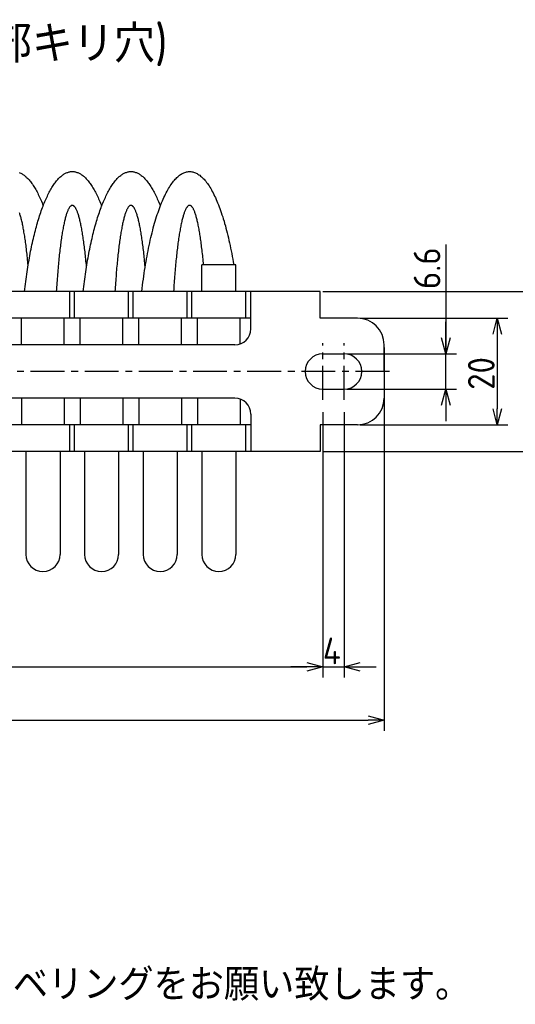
# Model space of a CAD drawing. Extents: x -149 to 317, y 137 to 322.
# Tile 5 of 6: x 122 to 215, y 137 to 321. Entities that reach past the tile are written whole.
import ezdxf

# ---------------------------------------------------------------- set-up
doc = ezdxf.new("R2010")
doc.units = 0
doc.header["$LTSCALE"] = 0.2
doc.linetypes.add('CENTER', pattern=[50.8, 31.75, -6.35, 6.35, -6.35])
doc.layers.get('0').update_dxf_attribs({"linetype": 'CONTINUOUS'})
doc.layers.add('18-0-CON', color=3, linetype='CONTINUOUS')
doc.styles.add('DIMENSION', font='isocp.shx', dxfattribs={"bigfont": 'bigfont.shx'})
doc.styles.get("Standard").update_dxf_attribs({"font": 'isocp.shx', "bigfont": 'bigfont.shx'})

# ---------------------------------------------------------------- blocks, each defined once
blk = doc.blocks.new('*U97')
at = {"layer": '18-0-CON', "color": 0}
blk.add_text('Ｄ type(取付部キリ穴)', height=7, dxfattribs=at).set_placement((70.54, 313.34))
blk = doc.blocks.new('*U99')
blk.add_text('また、ヘリカル防振器はレベリング機能が御座いませんので、お客様にてシム等を用いてレベリングをお願い致します。', height=6).set_placement((-149.77, 137.42))
blk = doc.blocks.new('_OPEN30')
at = {"color": 0, "linetype": 'BYBLOCK'}
for p, q in [((-1, 0.268), (0, 0)), ((0, 0), (-1, -0.268)), ((0, 0), (-1, 0))]:
    blk.add_line(p, q, dxfattribs=at)
blk = doc.blocks.new('*U29')
at = {"layer": '18-0-CON', "color": 0, "style": 'DIMENSION'}
blk.add_text('20', height=5, rotation=90, dxfattribs=at).set_placement((211.21, 251.96))
blk = doc.blocks.new('*U39')
at = {"layer": '18-0-CON', "color": 0, "style": 'DIMENSION'}
blk.add_text('4', height=5, dxfattribs=at).set_placement((178.98, 200.5))

msp = doc.modelspace()

# ---------------------------------------------------------------- linework, layer by layer
at = {"color": 0}
for p, q in [((202.06, 279.21), (202.06, 258.7)), ((178.98, 270.4), (224.06, 270.4)), ((185.98, 265.4), (213.71, 265.4)), ((202.06, 261.7), (202.06, 264.7)), ((211.71, 262.4), (211.71, 248.4)), ((183.48, 258.7), (204.06, 258.7)), ((190.48, 259.9), (190.48, 188)), ((202.06, 252.1), (202.06, 258.7)), ((202.06, 252.1), (202.06, 258.7)), ((183.48, 252.1), (204.06, 252.1)), ((178.98, 247.77), (178.98, 198)), ((182.98, 247.75), (182.98, 198)), ((202.06, 249.1), (202.06, 246.1)), ((178.98, 244.9), (178.98, 198)), ((185.98, 245.4), (213.71, 245.4)), ((178.98, 240.4), (224.06, 240.4)), ((52.98, 200), (175.98, 200)), ((175.98, 200), (172.98, 200)), ((178.98, 200), (182.98, 200)), ((185.98, 200), (188.98, 200)), ((43.48, 190), (187.48, 190))]:
    msp.add_line(p, q, dxfattribs=at)
for p, q in [((162.68, 275.4), (156.28, 275.4)), ((156.28, 270.4), (156.28, 275.4)), ((162.68, 270.4), (162.68, 275.4)), ((178.48, 270.4), (110.48, 270.4)), ((131.55, 265.4), (131.55, 270.4)), ((132.41, 265.4), (132.41, 270.4)), ((142.55, 265.4), (142.55, 270.4)), ((143.41, 265.4), (143.41, 270.4)), ((153.55, 265.4), (153.55, 270.4)), ((154.41, 265.4), (154.41, 270.4)), ((164.55, 265.4), (164.55, 270.4)), ((165.48, 263.4), (165.48, 270.4)), ((178.48, 265.4), (178.48, 270.4)), ((165.48, 265.4), (110.48, 265.4)), ((122.48, 260.4), (122.48, 265.4)), ((130.48, 260.4), (130.48, 265.4)), ((133.48, 260.4), (133.48, 265.4)), ((141.48, 260.4), (141.48, 265.4)), ((144.48, 260.4), (144.48, 265.4)), ((152.48, 260.4), (152.48, 265.4)), ((155.48, 260.4), (155.48, 265.4)), ((163.48, 260.57), (163.48, 265.4)), ((185.48, 265.4), (178.48, 265.4)), ((162.48, 260.4), (110.48, 260.4)), ((190.48, 255.4), (190.48, 260.4)), ((178.98, 258.7), (182.98, 258.7)), ((190.48, 255.4), (190.48, 250.4)), ((178.98, 252.1), (182.98, 252.1)), ((162.48, 250.4), (110.48, 250.4)), ((122.48, 250.4), (122.48, 245.4)), ((130.48, 250.4), (130.48, 245.4)), ((133.48, 250.4), (133.48, 245.4)), ((141.48, 250.4), (141.48, 245.4)), ((144.48, 250.4), (144.48, 245.4)), ((152.48, 250.4), (152.48, 245.4)), ((155.48, 250.4), (155.48, 245.4)), ((163.48, 250.23), (163.48, 245.4)), ((165.48, 247.4), (165.48, 240.4)), ((165.48, 247.4), (165.48, 240.4)), ((165.48, 245.4), (110.48, 245.4)), ((131.55, 240.4), (131.55, 245.4)), ((132.41, 240.4), (132.41, 245.4)), ((142.55, 240.4), (142.55, 245.4)), ((143.41, 240.4), (143.41, 245.4)), ((153.55, 240.4), (153.55, 245.4)), ((154.41, 240.4), (154.41, 245.4)), ((164.55, 240.4), (164.55, 245.4)), ((185.48, 245.4), (178.48, 245.4)), ((178.48, 245.4), (178.48, 240.4)), ((178.48, 240.4), (110.48, 240.4)), ((123.28, 240.4), (123.28, 221.1)), ((129.68, 240.4), (129.68, 221.1)), ((134.28, 240.4), (134.28, 221.1)), ((140.68, 240.4), (140.68, 221.1)), ((145.28, 240.4), (145.28, 221.1)), ((151.68, 240.4), (151.68, 221.1)), ((156.28, 240.4), (156.28, 221.1)), ((162.68, 240.4), (162.68, 221.1))]:
    msp.add_line(p, q)
at = {"color": 0, "linetype": 'CENTER'}
for p, q in [((178.98, 250.1), (178.98, 260.7)), ((182.98, 250.1), (182.98, 260.7)), ((191.48, 255.4), (115.59, 255.4))]:
    msp.add_line(p, q, dxfattribs=at)
for points in [[(122.04, 292.71, 0), (122.17, 292.66, 0), (122.3, 292.6, 0), (122.44, 292.53, 0), (122.57, 292.45, 0), (122.7, 292.37, 0), (122.83, 292.28, 0), (122.96, 292.19, 0), (123.09, 292.08, 0), (123.22, 291.97, 0), (123.36, 291.85, 0), (123.48, 291.73, 0), (123.61, 291.6, 0), (123.74, 291.46, 0), (123.87, 291.32, 0), (124, 291.17, 0), (124.13, 291.01, 0), (124.25, 290.85, 0), (124.38, 290.67, 0), (124.51, 290.5, 0), (124.63, 290.31, 0), (124.75, 290.12, 0), (124.88, 289.92, 0), (125, 289.72, 0), (125.12, 289.51, 0), (125.25, 289.29, 0), (125.37, 289.07, 0), (125.49, 288.84, 0), (125.61, 288.61, 0), (125.72, 288.36, 0), (125.84, 288.12, 0), (125.96, 287.86, 0), (126.07, 287.6, 0), (126.19, 287.34, 0), (126.3, 287.06, 0), (126.41, 286.79, 0), (126.52, 286.5, 0)], [(123.03, 270.4, 0), (123.08, 270.87, 0), (123.14, 271.34, 0), (123.19, 271.8, 0), (123.25, 272.27, 0), (123.31, 272.72, 0), (123.38, 273.18, 0), (123.44, 273.63, 0), (123.51, 274.08, 0), (123.58, 274.52, 0), (123.64, 274.96, 0), (123.72, 275.4, 0), (123.79, 275.83, 0), (123.86, 276.26, 0), (123.94, 276.69, 0), (124.01, 277.11, 0), (124.09, 277.53, 0), (124.17, 277.94, 0), (124.25, 278.35, 0), (124.34, 278.76, 0), (124.42, 279.16, 0), (124.51, 279.55, 0), (124.59, 279.94, 0), (124.68, 280.33, 0), (124.77, 280.71, 0), (124.86, 281.09, 0), (124.96, 281.46, 0), (125.05, 281.83, 0), (125.14, 282.19, 0), (125.24, 282.55, 0), (125.34, 282.9, 0), (125.44, 283.25, 0), (125.54, 283.59, 0), (125.64, 283.93, 0), (125.74, 284.26, 0), (125.85, 284.59, 0), (125.95, 284.91, 0), (126.06, 285.22, 0), (126.17, 285.53, 0), (126.27, 285.83, 0), (126.38, 286.13, 0), (126.49, 286.42, 0), (126.61, 286.71, 0), (126.72, 286.99, 0), (126.83, 287.26, 0), (126.95, 287.53, 0), (127.06, 287.8, 0), (127.18, 288.05, 0), (127.3, 288.3, 0), (127.41, 288.55, 0), (127.53, 288.78, 0), (127.65, 289.01, 0), (127.77, 289.24, 0), (127.89, 289.46, 0), (128.02, 289.67, 0), (128.14, 289.88, 0), (128.26, 290.07, 0), (128.39, 290.27, 0), (128.51, 290.45, 0), (128.64, 290.63, 0), (128.76, 290.81, 0), (128.89, 290.97, 0), (129.02, 291.13, 0), (129.15, 291.29, 0), (129.28, 291.43, 0), (129.41, 291.57, 0), (129.53, 291.7, 0), (129.66, 291.83, 0), (129.8, 291.95, 0), (129.93, 292.06, 0), (130.06, 292.17, 0), (130.19, 292.26, 0), (130.32, 292.35, 0), (130.45, 292.44, 0), (130.59, 292.52, 0), (130.72, 292.59, 0), (130.85, 292.65, 0), (130.99, 292.7, 0), (131.12, 292.75, 0), (131.25, 292.8, 0), (131.39, 292.83, 0), (131.52, 292.86, 0), (131.66, 292.88, 0), (131.79, 292.89, 0), (131.92, 292.9, 0), (132.06, 292.9, 0), (132.19, 292.89, 0), (132.33, 292.88, 0), (132.46, 292.86, 0), (132.59, 292.83, 0), (132.73, 292.8, 0), (132.86, 292.75, 0), (133, 292.7, 0), (133.13, 292.65, 0), (133.26, 292.58, 0), (133.4, 292.51, 0), (133.53, 292.44, 0), (133.66, 292.35, 0), (133.79, 292.26, 0), (133.93, 292.16, 0), (134.06, 292.06, 0), (134.19, 291.94, 0), (134.32, 291.82, 0), (134.45, 291.7, 0), (134.58, 291.56, 0), (134.71, 291.43, 0), (134.84, 291.28, 0), (134.96, 291.13, 0), (135.09, 290.97, 0), (135.22, 290.8, 0), (135.34, 290.63, 0), (135.47, 290.45, 0), (135.59, 290.26, 0), (135.72, 290.07, 0), (135.84, 289.87, 0), (135.97, 289.66, 0), (136.09, 289.45, 0), (136.21, 289.23, 0), (136.33, 289, 0), (136.45, 288.77, 0), (136.57, 288.54, 0), (136.69, 288.29, 0), (136.81, 288.04, 0), (136.92, 287.78, 0), (137.04, 287.52, 0), (137.15, 287.25, 0), (137.26, 286.98, 0), (137.38, 286.7, 0), (137.49, 286.41, 0)], [(134.03, 270.4, 0), (134.08, 270.87, 0), (134.14, 271.34, 0), (134.19, 271.8, 0), (134.25, 272.27, 0), (134.31, 272.72, 0), (134.38, 273.18, 0), (134.44, 273.63, 0), (134.51, 274.08, 0), (134.57, 274.52, 0), (134.64, 274.96, 0), (134.72, 275.4, 0), (134.79, 275.83, 0), (134.86, 276.26, 0), (134.94, 276.69, 0), (135.01, 277.11, 0), (135.09, 277.53, 0), (135.17, 277.94, 0), (135.25, 278.35, 0), (135.34, 278.76, 0), (135.42, 279.16, 0), (135.51, 279.55, 0), (135.59, 279.94, 0), (135.68, 280.33, 0), (135.77, 280.71, 0), (135.86, 281.09, 0), (135.96, 281.46, 0), (136.05, 281.83, 0), (136.15, 282.19, 0), (136.24, 282.55, 0), (136.34, 282.9, 0), (136.44, 283.25, 0), (136.54, 283.59, 0), (136.64, 283.93, 0), (136.74, 284.26, 0), (136.85, 284.59, 0), (136.95, 284.91, 0), (137.06, 285.22, 0), (137.16, 285.53, 0), (137.27, 285.83, 0), (137.38, 286.13, 0), (137.49, 286.42, 0), (137.6, 286.71, 0), (137.72, 286.99, 0), (137.83, 287.26, 0), (137.95, 287.53, 0), (138.06, 287.8, 0), (138.18, 288.05, 0), (138.29, 288.3, 0), (138.41, 288.55, 0), (138.53, 288.78, 0), (138.65, 289.01, 0), (138.77, 289.24, 0), (138.89, 289.46, 0), (139.02, 289.67, 0), (139.14, 289.88, 0), (139.26, 290.07, 0), (139.39, 290.27, 0), (139.51, 290.45, 0), (139.64, 290.63, 0), (139.76, 290.81, 0), (139.89, 290.97, 0), (140.02, 291.13, 0), (140.15, 291.29, 0), (140.28, 291.43, 0), (140.41, 291.57, 0), (140.53, 291.7, 0), (140.66, 291.83, 0), (140.8, 291.95, 0), (140.93, 292.06, 0), (141.06, 292.17, 0), (141.19, 292.26, 0), (141.32, 292.35, 0), (141.45, 292.44, 0), (141.59, 292.52, 0), (141.72, 292.59, 0), (141.85, 292.65, 0), (141.99, 292.7, 0), (142.12, 292.75, 0), (142.25, 292.8, 0), (142.39, 292.83, 0), (142.52, 292.86, 0), (142.66, 292.88, 0), (142.79, 292.89, 0), (142.92, 292.9, 0), (143.06, 292.9, 0), (143.19, 292.89, 0), (143.33, 292.88, 0), (143.46, 292.86, 0), (143.59, 292.83, 0), (143.73, 292.8, 0), (143.86, 292.75, 0), (144, 292.7, 0), (144.13, 292.65, 0), (144.26, 292.58, 0), (144.4, 292.51, 0), (144.53, 292.44, 0), (144.66, 292.35, 0), (144.79, 292.26, 0), (144.93, 292.16, 0), (145.06, 292.06, 0), (145.19, 291.94, 0), (145.32, 291.82, 0), (145.45, 291.7, 0), (145.58, 291.56, 0), (145.71, 291.43, 0), (145.84, 291.28, 0), (145.96, 291.13, 0), (146.09, 290.97, 0), (146.22, 290.8, 0), (146.34, 290.63, 0), (146.47, 290.45, 0), (146.59, 290.26, 0), (146.72, 290.07, 0), (146.84, 289.87, 0), (146.97, 289.66, 0), (147.09, 289.45, 0), (147.21, 289.23, 0), (147.33, 289, 0), (147.45, 288.77, 0), (147.57, 288.54, 0), (147.69, 288.29, 0), (147.81, 288.04, 0), (147.92, 287.78, 0), (148.04, 287.52, 0), (148.15, 287.25, 0), (148.26, 286.98, 0), (148.38, 286.7, 0), (148.49, 286.41, 0)], [(145.03, 270.4, 0), (145.09, 270.98, 0), (145.16, 271.56, 0), (145.24, 272.13, 0), (145.31, 272.69, 0), (145.39, 273.25, 0), (145.47, 273.81, 0), (145.55, 274.36, 0), (145.63, 274.91, 0), (145.72, 275.45, 0), (145.81, 275.98, 0), (145.9, 276.51, 0), (146, 277.03, 0), (146.1, 277.55, 0), (146.19, 278.06, 0), (146.3, 278.56, 0), (146.4, 279.05, 0), (146.5, 279.54, 0), (146.61, 280.03, 0), (146.72, 280.5, 0), (146.83, 280.97, 0), (146.95, 281.43, 0), (147.06, 281.88, 0), (147.18, 282.33, 0), (147.3, 282.77, 0), (147.42, 283.2, 0), (147.55, 283.62, 0), (147.67, 284.03, 0), (147.8, 284.44, 0), (147.93, 284.84, 0), (148.06, 285.23, 0), (148.19, 285.61, 0), (148.33, 285.98, 0), (148.46, 286.34, 0), (148.6, 286.7, 0), (148.74, 287.04, 0), (148.88, 287.38, 0), (149.02, 287.71, 0), (149.16, 288.02, 0), (149.31, 288.33, 0), (149.46, 288.63, 0), (149.6, 288.92, 0), (149.75, 289.2, 0), (149.9, 289.47, 0), (150.05, 289.73, 0), (150.21, 289.98, 0), (150.36, 290.22, 0), (150.51, 290.45, 0), (150.67, 290.67, 0), (150.82, 290.88, 0), (150.98, 291.08, 0), (151.14, 291.28, 0), (151.3, 291.45, 0), (151.46, 291.62, 0), (151.62, 291.78, 0), (151.78, 291.93, 0), (151.94, 292.07, 0), (152.1, 292.2, 0), (152.26, 292.32, 0), (152.43, 292.42, 0), (152.59, 292.52, 0), (152.76, 292.6, 0), (152.92, 292.68, 0), (153.09, 292.74, 0), (153.25, 292.8, 0), (153.42, 292.84, 0), (153.58, 292.87, 0), (153.75, 292.89, 0), (153.91, 292.9, 0), (154.08, 292.9, 0), (154.24, 292.89, 0), (154.41, 292.87, 0), (154.57, 292.83, 0), (154.74, 292.79, 0), (154.91, 292.74, 0), (155.07, 292.67, 0), (155.23, 292.6, 0), (155.4, 292.51, 0), (155.56, 292.41, 0), (155.72, 292.31, 0), (155.89, 292.19, 0), (156.05, 292.06, 0), (156.21, 291.92, 0), (156.37, 291.77, 0), (156.53, 291.61, 0), (156.69, 291.44, 0), (156.85, 291.26, 0), (157.01, 291.07, 0), (157.17, 290.87, 0), (157.32, 290.66, 0), (157.48, 290.44, 0), (157.63, 290.2, 0), (157.78, 289.96, 0), (157.94, 289.71, 0), (158.09, 289.45, 0), (158.24, 289.18, 0), (158.39, 288.9, 0), (158.53, 288.61, 0), (158.68, 288.31, 0), (158.82, 288, 0), (158.97, 287.68, 0), (159.11, 287.35, 0), (159.25, 287.01, 0), (159.39, 286.67, 0), (159.53, 286.31, 0), (159.66, 285.95, 0), (159.8, 285.58, 0), (159.93, 285.19, 0), (160.06, 284.81, 0), (160.19, 284.41, 0), (160.31, 284, 0), (160.44, 283.59, 0), (160.56, 283.16, 0), (160.69, 282.73, 0), (160.81, 282.29, 0), (160.92, 281.85, 0), (161.04, 281.39, 0), (161.15, 280.93, 0), (161.26, 280.46, 0), (161.37, 279.99, 0), (161.48, 279.5, 0), (161.59, 279.01, 0), (161.69, 278.52, 0), (161.79, 278.01, 0), (161.89, 277.5, 0), (161.99, 276.99, 0), (162.08, 276.46, 0), (162.17, 275.94, 0), (162.26, 275.4, 0)], [(134.65, 275.02, 0), (134.62, 275.39, 0), (134.59, 275.75, 0), (134.55, 276.11, 0), (134.52, 276.46, 0), (134.48, 276.81, 0), (134.44, 277.15, 0), (134.41, 277.49, 0), (134.37, 277.82, 0), (134.33, 278.15, 0), (134.29, 278.48, 0), (134.25, 278.79, 0), (134.21, 279.11, 0), (134.17, 279.41, 0), (134.13, 279.71, 0), (134.09, 280.01, 0), (134.05, 280.3, 0), (134.01, 280.58, 0), (133.97, 280.86, 0), (133.92, 281.13, 0), (133.88, 281.4, 0), (133.84, 281.65, 0), (133.79, 281.91, 0), (133.75, 282.16, 0), (133.7, 282.4, 0), (133.66, 282.63, 0), (133.61, 282.86, 0), (133.56, 283.08, 0), (133.51, 283.3, 0), (133.47, 283.5, 0), (133.42, 283.71, 0), (133.37, 283.9, 0), (133.32, 284.09, 0), (133.28, 284.27, 0), (133.23, 284.45, 0), (133.18, 284.62, 0), (133.13, 284.78, 0), (133.08, 284.94, 0), (133.03, 285.08, 0), (132.98, 285.23, 0), (132.93, 285.36, 0), (132.88, 285.49, 0), (132.83, 285.61, 0), (132.78, 285.72, 0), (132.73, 285.82, 0), (132.67, 285.92, 0), (132.62, 286.02, 0), (132.57, 286.1, 0), (132.52, 286.18, 0), (132.47, 286.25, 0), (132.41, 286.31, 0), (132.36, 286.37, 0), (132.31, 286.42, 0), (132.26, 286.46, 0), (132.21, 286.49, 0), (132.15, 286.52, 0), (132.1, 286.54, 0), (132.05, 286.55, 0), (132, 286.55, 0), (131.94, 286.55, 0), (131.89, 286.54, 0), (131.84, 286.52, 0), (131.79, 286.5, 0), (131.74, 286.47, 0), (131.68, 286.43, 0), (131.63, 286.38, 0), (131.58, 286.33, 0), (131.53, 286.27, 0), (131.47, 286.2, 0), (131.42, 286.12, 0), (131.37, 286.04, 0), (131.32, 285.95, 0), (131.27, 285.86, 0), (131.22, 285.75, 0), (131.16, 285.64, 0), (131.12, 285.52, 0), (131.06, 285.4, 0), (131.01, 285.27, 0), (130.96, 285.13, 0), (130.91, 284.98, 0), (130.86, 284.83, 0), (130.81, 284.67, 0), (130.76, 284.5, 0), (130.72, 284.33, 0), (130.67, 284.15, 0), (130.62, 283.96, 0), (130.57, 283.77, 0), (130.52, 283.57, 0), (130.48, 283.36, 0), (130.43, 283.15, 0), (130.38, 282.93, 0), (130.34, 282.7, 0), (130.29, 282.47, 0), (130.25, 282.23, 0), (130.2, 281.99, 0), (130.16, 281.74, 0), (130.11, 281.48, 0), (130.07, 281.21, 0), (130.03, 280.94, 0), (129.98, 280.67, 0), (129.94, 280.39, 0), (129.9, 280.1, 0), (129.86, 279.81, 0), (129.82, 279.51, 0), (129.78, 279.2, 0), (129.74, 278.89, 0), (129.7, 278.58, 0), (129.66, 278.25, 0), (129.62, 277.93, 0), (129.58, 277.6, 0), (129.54, 277.26, 0), (129.51, 276.92, 0), (129.47, 276.57, 0), (129.44, 276.22, 0), (129.4, 275.86, 0), (129.37, 275.5, 0), (129.33, 275.13, 0), (129.3, 274.76, 0), (129.27, 274.39, 0), (129.24, 274.01, 0), (129.21, 273.62, 0), (129.18, 273.23, 0), (129.15, 272.84, 0), (129.12, 272.44, 0), (129.09, 272.04, 0), (129.06, 271.64, 0), (129.03, 271.23, 0), (129.01, 270.82, 0), (128.98, 270.4, 0)], [(145.65, 275.02, 0), (145.62, 275.39, 0), (145.59, 275.75, 0), (145.55, 276.11, 0), (145.52, 276.46, 0), (145.48, 276.81, 0), (145.44, 277.15, 0), (145.41, 277.49, 0), (145.37, 277.82, 0), (145.33, 278.15, 0), (145.29, 278.48, 0), (145.25, 278.79, 0), (145.21, 279.11, 0), (145.17, 279.41, 0), (145.13, 279.71, 0), (145.09, 280.01, 0), (145.05, 280.3, 0), (145.01, 280.58, 0), (144.97, 280.86, 0), (144.92, 281.13, 0), (144.88, 281.4, 0), (144.84, 281.65, 0), (144.79, 281.91, 0), (144.75, 282.16, 0), (144.7, 282.4, 0), (144.66, 282.63, 0), (144.61, 282.86, 0), (144.56, 283.08, 0), (144.51, 283.3, 0), (144.47, 283.5, 0), (144.42, 283.71, 0), (144.37, 283.9, 0), (144.32, 284.09, 0), (144.28, 284.27, 0), (144.23, 284.45, 0), (144.18, 284.62, 0), (144.13, 284.78, 0), (144.08, 284.94, 0), (144.03, 285.08, 0), (143.98, 285.23, 0), (143.93, 285.36, 0), (143.88, 285.49, 0), (143.83, 285.61, 0), (143.78, 285.72, 0), (143.73, 285.82, 0), (143.67, 285.92, 0), (143.62, 286.02, 0), (143.57, 286.1, 0), (143.52, 286.18, 0), (143.47, 286.25, 0), (143.41, 286.31, 0), (143.36, 286.37, 0), (143.31, 286.42, 0), (143.26, 286.46, 0), (143.21, 286.49, 0), (143.15, 286.52, 0), (143.1, 286.54, 0), (143.05, 286.55, 0), (143, 286.55, 0), (142.94, 286.55, 0), (142.89, 286.54, 0), (142.84, 286.52, 0), (142.79, 286.5, 0), (142.74, 286.47, 0), (142.68, 286.43, 0), (142.63, 286.38, 0), (142.58, 286.33, 0), (142.53, 286.27, 0), (142.47, 286.2, 0), (142.42, 286.12, 0), (142.37, 286.04, 0), (142.32, 285.95, 0), (142.27, 285.86, 0), (142.22, 285.75, 0), (142.16, 285.64, 0), (142.12, 285.52, 0), (142.06, 285.4, 0), (142.01, 285.27, 0), (141.96, 285.13, 0), (141.91, 284.98, 0), (141.86, 284.83, 0), (141.81, 284.67, 0), (141.76, 284.5, 0), (141.72, 284.33, 0), (141.67, 284.15, 0), (141.62, 283.96, 0), (141.57, 283.77, 0), (141.52, 283.57, 0), (141.48, 283.36, 0), (141.43, 283.15, 0), (141.38, 282.93, 0), (141.34, 282.7, 0), (141.29, 282.47, 0), (141.25, 282.23, 0), (141.2, 281.99, 0), (141.16, 281.74, 0), (141.11, 281.48, 0), (141.07, 281.21, 0), (141.03, 280.94, 0), (140.98, 280.67, 0), (140.94, 280.39, 0), (140.9, 280.1, 0), (140.86, 279.81, 0), (140.82, 279.51, 0), (140.78, 279.2, 0), (140.74, 278.89, 0), (140.7, 278.58, 0), (140.66, 278.25, 0), (140.62, 277.93, 0), (140.58, 277.6, 0), (140.54, 277.26, 0), (140.51, 276.92, 0), (140.47, 276.57, 0), (140.44, 276.22, 0), (140.4, 275.86, 0), (140.37, 275.5, 0), (140.33, 275.13, 0), (140.3, 274.76, 0), (140.27, 274.39, 0), (140.24, 274.01, 0), (140.21, 273.62, 0), (140.18, 273.23, 0), (140.15, 272.84, 0), (140.12, 272.44, 0), (140.09, 272.04, 0), (140.06, 271.64, 0), (140.03, 271.23, 0), (140.01, 270.82, 0), (139.98, 270.4, 0)], [(156.62, 275.4, 0), (156.59, 275.76, 0), (156.55, 276.12, 0), (156.51, 276.47, 0), (156.48, 276.81, 0), (156.44, 277.15, 0), (156.41, 277.49, 0), (156.37, 277.82, 0), (156.33, 278.15, 0), (156.29, 278.47, 0), (156.25, 278.78, 0), (156.22, 279.09, 0), (156.18, 279.4, 0), (156.14, 279.69, 0), (156.09, 279.99, 0), (156.05, 280.27, 0), (156.01, 280.56, 0), (155.97, 280.83, 0), (155.93, 281.1, 0), (155.88, 281.37, 0), (155.84, 281.62, 0), (155.8, 281.88, 0), (155.75, 282.12, 0), (155.71, 282.36, 0), (155.66, 282.6, 0), (155.62, 282.82, 0), (155.57, 283.05, 0), (155.52, 283.26, 0), (155.48, 283.47, 0), (155.43, 283.67, 0), (155.38, 283.87, 0), (155.34, 284.05, 0), (155.29, 284.24, 0), (155.24, 284.41, 0), (155.19, 284.58, 0), (155.14, 284.74, 0), (155.09, 284.9, 0), (155.04, 285.05, 0), (154.99, 285.19, 0), (154.94, 285.32, 0), (154.89, 285.45, 0), (154.84, 285.57, 0), (154.79, 285.69, 0), (154.74, 285.79, 0), (154.69, 285.89, 0), (154.64, 285.99, 0), (154.59, 286.07, 0), (154.54, 286.15, 0), (154.49, 286.22, 0), (154.43, 286.29, 0), (154.38, 286.35, 0), (154.33, 286.4, 0), (154.28, 286.44, 0), (154.23, 286.48, 0), (154.18, 286.51, 0), (154.12, 286.53, 0), (154.07, 286.54, 0), (154.02, 286.55, 0), (153.97, 286.55, 0), (153.91, 286.55, 0), (153.86, 286.53, 0), (153.81, 286.51, 0), (153.76, 286.48, 0), (153.71, 286.45, 0), (153.66, 286.4, 0), (153.6, 286.36, 0), (153.55, 286.3, 0), (153.5, 286.24, 0), (153.45, 286.16, 0), (153.4, 286.09, 0), (153.35, 286, 0), (153.29, 285.91, 0), (153.24, 285.81, 0), (153.19, 285.7, 0), (153.14, 285.59, 0), (153.09, 285.47, 0), (153.04, 285.34, 0), (152.99, 285.21, 0), (152.94, 285.07, 0), (152.89, 284.92, 0), (152.84, 284.77, 0), (152.79, 284.61, 0), (152.75, 284.44, 0), (152.7, 284.26, 0), (152.65, 284.08, 0), (152.6, 283.9, 0), (152.56, 283.7, 0), (152.51, 283.5, 0), (152.46, 283.29, 0), (152.41, 283.08, 0), (152.37, 282.86, 0), (152.32, 282.63, 0), (152.28, 282.4, 0), (152.23, 282.16, 0), (152.19, 281.92, 0), (152.14, 281.67, 0), (152.1, 281.41, 0), (152.06, 281.15, 0), (152.01, 280.88, 0), (151.97, 280.6, 0), (151.93, 280.32, 0), (151.89, 280.04, 0), (151.85, 279.74, 0), (151.81, 279.44, 0), (151.77, 279.14, 0), (151.73, 278.83, 0), (151.69, 278.52, 0), (151.65, 278.2, 0), (151.61, 277.88, 0), (151.58, 277.55, 0), (151.54, 277.21, 0), (151.5, 276.87, 0), (151.47, 276.52, 0), (151.43, 276.18, 0), (151.4, 275.82, 0), (151.36, 275.46, 0), (151.33, 275.1, 0), (151.3, 274.73, 0), (151.27, 274.36, 0), (151.24, 273.98, 0), (151.2, 273.6, 0), (151.17, 273.21, 0), (151.15, 272.82, 0), (151.12, 272.43, 0), (151.09, 272.03, 0), (151.06, 271.63, 0), (151.03, 271.22, 0), (151.01, 270.81, 0), (150.98, 270.4, 0)], [(123.7, 275.3, 0), (123.67, 275.66, 0), (123.63, 276.02, 0), (123.6, 276.37, 0), (123.56, 276.72, 0), (123.52, 277.06, 0), (123.49, 277.4, 0), (123.45, 277.73, 0), (123.41, 278.06, 0), (123.38, 278.38, 0), (123.34, 278.7, 0), (123.3, 279.01, 0), (123.26, 279.32, 0), (123.22, 279.62, 0), (123.18, 279.91, 0), (123.14, 280.2, 0), (123.09, 280.49, 0), (123.05, 280.76, 0), (123.01, 281.04, 0), (122.97, 281.3, 0), (122.92, 281.56, 0), (122.88, 281.82, 0), (122.83, 282.06, 0), (122.79, 282.31, 0), (122.74, 282.54, 0), (122.7, 282.77, 0), (122.65, 282.99, 0), (122.61, 283.21, 0), (122.56, 283.42, 0), (122.51, 283.62, 0), (122.46, 283.82, 0), (122.42, 284.01, 0), (122.37, 284.2, 0), (122.32, 284.37, 0), (122.27, 284.55, 0), (122.22, 284.71, 0), (122.17, 284.87, 0), (122.12, 285.02, 0), (122.07, 285.16, 0)]]:
    msp.add_polyline3d(points)
for centre, radius, start, end in [((185.48, 260.4), 5, 0, 90), ((162.48, 263.4), 3, 270, 0), ((178.98, 255.4), 3.3, 90, 270), ((182.98, 255.4), 3.3, 270, 90), ((162.48, 247.4), 3, 0, 90), ((185.48, 250.4), 5, 270, 0), ((126.48, 221.1), 3.2, 180, 0), ((137.48, 221.1), 3.2, 180, 0), ((148.48, 221.1), 3.2, 180, 0), ((159.48, 221.1), 3.2, 180, 0)]:
    msp.add_arc(centre, radius, start, end)

# ---------------------------------------------------------------- block references
for name in ['*U97', '*U99']:
    msp.add_blockref(name, (0, 0))
at = {"color": 0, "xscale": 3, "yscale": 3, "zscale": 3}
for p, rotation in [((211.71, 265.4), 90), ((202.06, 258.7), 270), ((202.06, 252.1), 90), ((211.71, 245.4), 270), ((182.98, 200), 180)]:
    msp.add_blockref('_OPEN30', p, dxfattribs=dict(at, rotation=rotation))
at = {"color": 0}
for name in ['*U29', '*U39']:
    msp.add_blockref(name, (0, 0), dxfattribs=at)
at = {"color": 0, "xscale": 3, "yscale": 3, "zscale": 3}
for p in [(178.98, 200), (178.98, 200), (190.48, 190)]:
    msp.add_blockref('_OPEN30', p, dxfattribs=at)

# ---------------------------------------------------------------- texts
at = {"color": 0, "style": 'DIMENSION'}
msp.add_text('6.6', height=5, rotation=90, dxfattribs=at).set_placement((201.03, 270.85))

doc.saveas('drawing.dxf')
